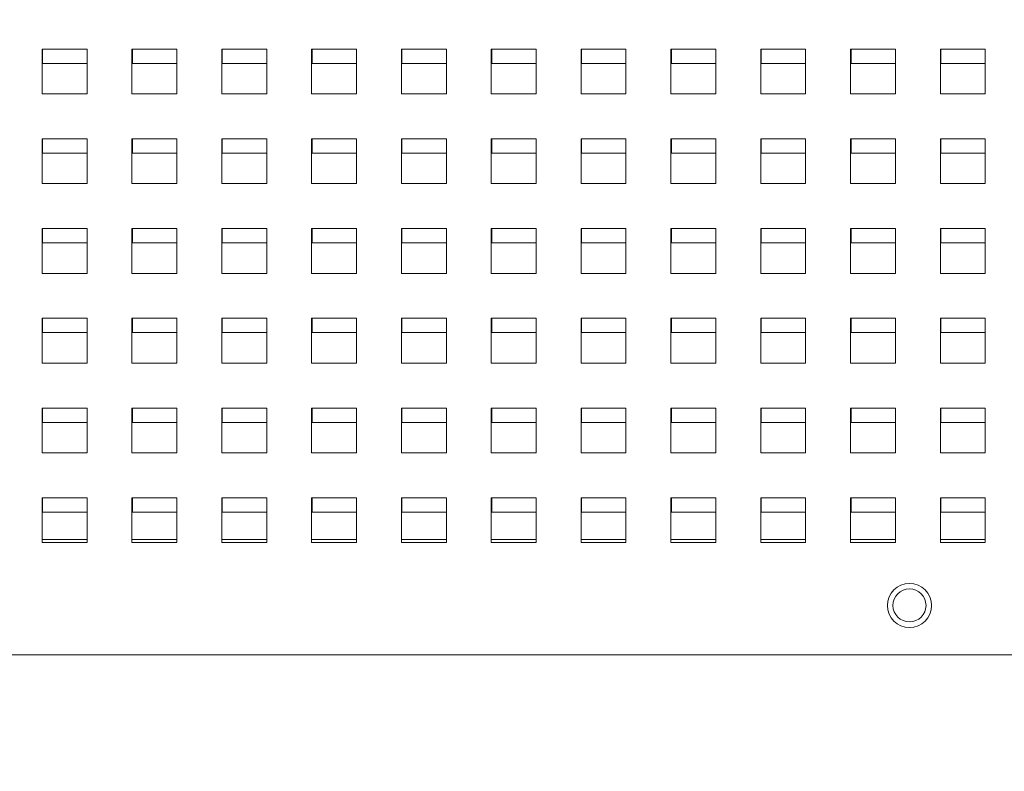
# Model space of a CAD drawing. Header units: inches. Extents: x 0 to 109, y 0 to 85.
# Tile 12 of 60: x 50.43 to 54.82, y 15.28 to 18.63. Entities that reach past the tile are written whole.
import ezdxf

# ---------------------------------------------------------------- set-up
doc = ezdxf.new("R2010")
doc.units = ezdxf.units.IN
doc.header["$MEASUREMENT"] = 0
doc.styles.add('SLDTEXTSTYLE0', font='GOTHIC.TTF', dxfattribs={"width": 0.913})
doc.dimstyles.new('SLDDIMSTYLE2', dxfattribs={"dimtxt": 0.625, "dimasz": 0.65, "dimexe": 0, "dimexo": 0.0625, "dimgap": 0.15625, "dimtad": 0, "dimtih": 1, "dimtoh": 1, "dimdec": 3, "dimrnd": 1e-09, "dimzin": 4, "dimdsep": 46, "dimtxsty": 'SLDTEXTSTYLE0', "dimblk1": 'NONE', "dimblk2": 'NONE', "dimsah": 1, "dimcen": 0, "dimadec": 0, "dimazin": 1, "dimtfac": 1, "dimtdec": 3, "dimtofl": 0, "dimtmove": 0, "dimatfit": 3, "dimldrblk": 'NONE', "dimfxl": 1, "dimfrac": 2, "dimtolj": 1, "dimtzin": 12, "dimarcsym": 0})
doc.dimstyles.new('SLDDIMSTYLE3', dxfattribs={"dimtxt": 0.625, "dimasz": 0.65, "dimexe": 0, "dimexo": 0.0625, "dimgap": 0.15625, "dimtad": 0, "dimtih": 1, "dimtoh": 1, "dimdec": 3, "dimrnd": 1e-09, "dimzin": 12, "dimdsep": 46, "dimtxsty": 'SLDTEXTSTYLE0', "dimblk1": 'NONE', "dimblk2": 'NONE', "dimsah": 1, "dimcen": 0, "dimadec": 0, "dimazin": 3, "dimtfac": 1, "dimtdec": 3, "dimtofl": 0, "dimtmove": 0, "dimatfit": 3, "dimldrblk": 'NONE', "dimfxl": 1, "dimfrac": 2, "dimtolj": 1, "dimtzin": 12, "dimarcsym": 0})

# ---------------------------------------------------------------- blocks, each defined once
blk = doc.blocks.new('_D_5')
at = {"color": 7, "linetype": 'Continuous', "lineweight": 0, "ltscale": 5}
blk.add_line((59.2861, 62.9704), (60.5361, 62.9704), dxfattribs=at)
at = {"color": 7, "linetype": 'Continuous', "lineweight": 0, "ltscale": 5, "char_height": 0.625, "attachment_point": 1, "style": 'SLDTEXTSTYLE0'}
for s, insert in [('2x', (60.8486, 63.3226)), ('%%c', (61.7105, 63.313)), ('.750', (62.5575, 63.313))]:
    blk.add_mtext(s, dxfattribs=dict(at, insert=insert))
blk = doc.blocks.new('_NONE')
blk = doc.blocks.new('_D_6')
at = {"color": 7, "linetype": 'Continuous', "lineweight": 0, "ltscale": 5}
blk.add_line((59.1721, 53.977), (60.4221, 53.977), dxfattribs=at)
at = {"color": 7, "linetype": 'Continuous', "lineweight": 0, "ltscale": 5, "char_height": 0.625, "attachment_point": 1, "style": 'SLDTEXTSTYLE0'}
for s, insert in [('2x ', (60.7346, 54.3292)), ('%%c', (61.8275, 54.3197)), ('.312', (62.6714, 54.3197))]:
    blk.add_mtext(s, dxfattribs=dict(at, insert=insert))

msp = doc.modelspace()

# ---------------------------------------------------------------- linework, layer by layer
at = {"color": 7, "linetype": 'Continuous', "lineweight": 15, "ltscale": 5}
for p, q in [((50.7325, 18.5039), (50.5325, 18.5039)), ((50.5325, 18.5039), (50.5325, 18.3039)), ((50.5348, 18.5039), (50.5348, 18.4401)), ((50.7325, 18.3039), (50.7325, 18.5039)), ((51.1325, 18.5039), (50.9325, 18.5039)), ((50.9325, 18.5039), (50.9325, 18.3039)), ((50.9348, 18.5039), (50.9348, 18.4401)), ((51.1325, 18.3039), (51.1325, 18.5039)), ((51.5325, 18.5039), (51.3325, 18.5039)), ((51.3325, 18.5039), (51.3325, 18.3039)), ((51.3348, 18.5039), (51.3348, 18.4401)), ((51.5325, 18.3039), (51.5325, 18.5039)), ((51.9325, 18.5039), (51.7325, 18.5039)), ((51.7325, 18.5039), (51.7325, 18.3039)), ((51.7348, 18.5039), (51.7348, 18.4401)), ((51.9325, 18.3039), (51.9325, 18.5039)), ((52.3325, 18.5039), (52.1325, 18.5039)), ((52.1325, 18.5039), (52.1325, 18.3039)), ((52.1348, 18.5039), (52.1348, 18.4401)), ((52.3325, 18.3039), (52.3325, 18.5039)), ((52.7325, 18.5039), (52.5325, 18.5039)), ((52.5325, 18.5039), (52.5325, 18.3039)), ((52.5348, 18.5039), (52.5348, 18.4401)), ((52.7325, 18.3039), (52.7325, 18.5039)), ((53.1325, 18.5039), (52.9325, 18.5039)), ((52.9325, 18.5039), (52.9325, 18.3039)), ((52.9348, 18.5039), (52.9348, 18.4401)), ((53.1325, 18.3039), (53.1325, 18.5039)), ((53.5325, 18.5039), (53.3325, 18.5039)), ((53.3325, 18.5039), (53.3325, 18.3039)), ((53.3348, 18.5039), (53.3348, 18.4401)), ((53.5325, 18.3039), (53.5325, 18.5039)), ((53.9325, 18.5039), (53.7325, 18.5039)), ((53.7325, 18.5039), (53.7325, 18.3039)), ((53.7348, 18.5039), (53.7348, 18.4401)), ((53.9325, 18.3039), (53.9325, 18.5039)), ((54.3325, 18.5039), (54.1325, 18.5039)), ((54.1325, 18.5039), (54.1325, 18.3039)), ((54.1348, 18.5039), (54.1348, 18.4401)), ((54.3325, 18.3039), (54.3325, 18.5039)), ((54.7325, 18.5039), (54.5325, 18.5039)), ((54.5325, 18.5039), (54.5325, 18.3039)), ((54.5348, 18.5039), (54.5348, 18.4401)), ((54.7325, 18.3039), (54.7325, 18.5039)), ((50.5348, 18.4401), (50.7325, 18.4401)), ((50.9348, 18.4401), (51.1325, 18.4401)), ((51.3348, 18.4401), (51.5325, 18.4401)), ((51.7348, 18.4401), (51.9325, 18.4401)), ((52.1348, 18.4401), (52.3325, 18.4401)), ((52.5348, 18.4401), (52.7325, 18.4401)), ((52.9348, 18.4401), (53.1325, 18.4401)), ((53.3348, 18.4401), (53.5325, 18.4401)), ((53.7348, 18.4401), (53.9325, 18.4401)), ((54.1348, 18.4401), (54.3325, 18.4401)), ((54.5348, 18.4401), (54.7325, 18.4401)), ((50.5325, 18.3039), (50.7325, 18.3039)), ((50.9325, 18.3039), (51.1325, 18.3039)), ((51.3325, 18.3039), (51.5325, 18.3039)), ((51.7325, 18.3039), (51.9325, 18.3039)), ((52.1325, 18.3039), (52.3325, 18.3039)), ((52.5325, 18.3039), (52.7325, 18.3039)), ((52.9325, 18.3039), (53.1325, 18.3039)), ((53.3325, 18.3039), (53.5325, 18.3039)), ((53.7325, 18.3039), (53.9325, 18.3039)), ((54.1325, 18.3039), (54.3325, 18.3039)), ((54.5325, 18.3039), (54.7325, 18.3039)), ((50.7325, 18.1039), (50.5325, 18.1039)), ((50.5325, 18.1039), (50.5325, 17.9039)), ((50.5348, 18.1039), (50.5348, 18.0401)), ((50.7325, 17.9039), (50.7325, 18.1039)), ((51.1325, 18.1039), (50.9325, 18.1039)), ((50.9325, 18.1039), (50.9325, 17.9039)), ((50.9348, 18.1039), (50.9348, 18.0401)), ((51.1325, 17.9039), (51.1325, 18.1039)), ((51.5325, 18.1039), (51.3325, 18.1039)), ((51.3325, 18.1039), (51.3325, 17.9039)), ((51.3348, 18.1039), (51.3348, 18.0401)), ((51.5325, 17.9039), (51.5325, 18.1039)), ((51.9325, 18.1039), (51.7325, 18.1039)), ((51.7325, 18.1039), (51.7325, 17.9039)), ((51.7348, 18.1039), (51.7348, 18.0401)), ((51.9325, 17.9039), (51.9325, 18.1039)), ((52.3325, 18.1039), (52.1325, 18.1039)), ((52.1325, 18.1039), (52.1325, 17.9039)), ((52.1348, 18.1039), (52.1348, 18.0401)), ((52.3325, 17.9039), (52.3325, 18.1039)), ((52.7325, 18.1039), (52.5325, 18.1039)), ((52.5325, 18.1039), (52.5325, 17.9039)), ((52.5348, 18.1039), (52.5348, 18.0401)), ((52.7325, 17.9039), (52.7325, 18.1039)), ((53.1325, 18.1039), (52.9325, 18.1039)), ((52.9325, 18.1039), (52.9325, 17.9039)), ((52.9348, 18.1039), (52.9348, 18.0401)), ((53.1325, 17.9039), (53.1325, 18.1039)), ((53.5325, 18.1039), (53.3325, 18.1039)), ((53.3325, 18.1039), (53.3325, 17.9039)), ((53.3348, 18.1039), (53.3348, 18.0401)), ((53.5325, 17.9039), (53.5325, 18.1039)), ((53.9325, 18.1039), (53.7325, 18.1039)), ((53.7325, 18.1039), (53.7325, 17.9039)), ((53.7348, 18.1039), (53.7348, 18.0401)), ((53.9325, 17.9039), (53.9325, 18.1039)), ((54.3325, 18.1039), (54.1325, 18.1039)), ((54.1325, 18.1039), (54.1325, 17.9039)), ((54.1348, 18.1039), (54.1348, 18.0401)), ((54.3325, 17.9039), (54.3325, 18.1039)), ((54.7325, 18.1039), (54.5325, 18.1039)), ((54.5325, 18.1039), (54.5325, 17.9039)), ((54.5348, 18.1039), (54.5348, 18.0401)), ((54.7325, 17.9039), (54.7325, 18.1039)), ((50.5348, 18.0401), (50.7325, 18.0401)), ((50.9348, 18.0401), (51.1325, 18.0401)), ((51.3348, 18.0401), (51.5325, 18.0401)), ((51.7348, 18.0401), (51.9325, 18.0401)), ((52.1348, 18.0401), (52.3325, 18.0401)), ((52.5348, 18.0401), (52.7325, 18.0401)), ((52.9348, 18.0401), (53.1325, 18.0401)), ((53.3348, 18.0401), (53.5325, 18.0401)), ((53.7348, 18.0401), (53.9325, 18.0401)), ((54.1348, 18.0401), (54.3325, 18.0401)), ((54.5348, 18.0401), (54.7325, 18.0401)), ((50.5325, 17.9039), (50.7325, 17.9039)), ((50.9325, 17.9039), (51.1325, 17.9039)), ((51.3325, 17.9039), (51.5325, 17.9039)), ((51.7325, 17.9039), (51.9325, 17.9039)), ((52.1325, 17.9039), (52.3325, 17.9039)), ((52.5325, 17.9039), (52.7325, 17.9039)), ((52.9325, 17.9039), (53.1325, 17.9039)), ((53.3325, 17.9039), (53.5325, 17.9039)), ((53.7325, 17.9039), (53.9325, 17.9039)), ((54.1325, 17.9039), (54.3325, 17.9039)), ((54.5325, 17.9039), (54.7325, 17.9039)), ((50.7325, 17.7039), (50.5325, 17.7039)), ((50.5325, 17.7039), (50.5325, 17.5039)), ((50.5348, 17.7039), (50.5348, 17.6401)), ((50.7325, 17.5039), (50.7325, 17.7039)), ((51.1325, 17.7039), (50.9325, 17.7039)), ((50.9325, 17.7039), (50.9325, 17.5039)), ((50.9348, 17.7039), (50.9348, 17.6401)), ((51.1325, 17.5039), (51.1325, 17.7039)), ((51.5325, 17.7039), (51.3325, 17.7039)), ((51.3325, 17.7039), (51.3325, 17.5039)), ((51.3348, 17.7039), (51.3348, 17.6401)), ((51.5325, 17.5039), (51.5325, 17.7039)), ((51.9325, 17.7039), (51.7325, 17.7039)), ((51.7325, 17.7039), (51.7325, 17.5039)), ((51.7348, 17.7039), (51.7348, 17.6401)), ((51.9325, 17.5039), (51.9325, 17.7039)), ((52.3325, 17.7039), (52.1325, 17.7039)), ((52.1325, 17.7039), (52.1325, 17.5039)), ((52.1348, 17.7039), (52.1348, 17.6401)), ((52.3325, 17.5039), (52.3325, 17.7039)), ((52.7325, 17.7039), (52.5325, 17.7039)), ((52.5325, 17.7039), (52.5325, 17.5039)), ((52.5348, 17.7039), (52.5348, 17.6401)), ((52.7325, 17.5039), (52.7325, 17.7039)), ((53.1325, 17.7039), (52.9325, 17.7039)), ((52.9325, 17.7039), (52.9325, 17.5039)), ((52.9348, 17.7039), (52.9348, 17.6401)), ((53.1325, 17.5039), (53.1325, 17.7039)), ((53.5325, 17.7039), (53.3325, 17.7039)), ((53.3325, 17.7039), (53.3325, 17.5039)), ((53.3348, 17.7039), (53.3348, 17.6401)), ((53.5325, 17.5039), (53.5325, 17.7039)), ((53.9325, 17.7039), (53.7325, 17.7039)), ((53.7325, 17.7039), (53.7325, 17.5039)), ((53.7348, 17.7039), (53.7348, 17.6401)), ((53.9325, 17.5039), (53.9325, 17.7039)), ((54.3325, 17.7039), (54.1325, 17.7039)), ((54.1325, 17.7039), (54.1325, 17.5039)), ((54.1348, 17.7039), (54.1348, 17.6401)), ((54.3325, 17.5039), (54.3325, 17.7039)), ((54.7325, 17.7039), (54.5325, 17.7039)), ((54.5325, 17.7039), (54.5325, 17.5039)), ((54.5348, 17.7039), (54.5348, 17.6401)), ((54.7325, 17.5039), (54.7325, 17.7039)), ((50.5348, 17.6401), (50.7325, 17.6401)), ((50.9348, 17.6401), (51.1325, 17.6401)), ((51.3348, 17.6401), (51.5325, 17.6401)), ((51.7348, 17.6401), (51.9325, 17.6401)), ((52.1348, 17.6401), (52.3325, 17.6401)), ((52.5348, 17.6401), (52.7325, 17.6401)), ((52.9348, 17.6401), (53.1325, 17.6401)), ((53.3348, 17.6401), (53.5325, 17.6401)), ((53.7348, 17.6401), (53.9325, 17.6401)), ((54.1348, 17.6401), (54.3325, 17.6401)), ((54.5348, 17.6401), (54.7325, 17.6401)), ((50.5325, 17.5039), (50.7325, 17.5039)), ((50.9325, 17.5039), (51.1325, 17.5039)), ((51.3325, 17.5039), (51.5325, 17.5039)), ((51.7325, 17.5039), (51.9325, 17.5039)), ((52.1325, 17.5039), (52.3325, 17.5039)), ((52.5325, 17.5039), (52.7325, 17.5039)), ((52.9325, 17.5039), (53.1325, 17.5039)), ((53.3325, 17.5039), (53.5325, 17.5039)), ((53.7325, 17.5039), (53.9325, 17.5039)), ((54.1325, 17.5039), (54.3325, 17.5039)), ((54.5325, 17.5039), (54.7325, 17.5039)), ((50.7325, 17.3039), (50.5325, 17.3039)), ((50.5325, 17.3039), (50.5325, 17.1039)), ((50.5348, 17.3039), (50.5348, 17.2401)), ((50.7325, 17.1039), (50.7325, 17.3039)), ((51.1325, 17.3039), (50.9325, 17.3039)), ((50.9325, 17.3039), (50.9325, 17.1039)), ((50.9348, 17.3039), (50.9348, 17.2401)), ((51.1325, 17.1039), (51.1325, 17.3039)), ((51.5325, 17.3039), (51.3325, 17.3039)), ((51.3325, 17.3039), (51.3325, 17.1039)), ((51.3348, 17.3039), (51.3348, 17.2401)), ((51.5325, 17.1039), (51.5325, 17.3039)), ((51.9325, 17.3039), (51.7325, 17.3039)), ((51.7325, 17.3039), (51.7325, 17.1039)), ((51.7348, 17.3039), (51.7348, 17.2401)), ((51.9325, 17.1039), (51.9325, 17.3039)), ((52.3325, 17.3039), (52.1325, 17.3039)), ((52.1325, 17.3039), (52.1325, 17.1039)), ((52.1348, 17.3039), (52.1348, 17.2401)), ((52.3325, 17.1039), (52.3325, 17.3039)), ((52.7325, 17.3039), (52.5325, 17.3039)), ((52.5325, 17.3039), (52.5325, 17.1039)), ((52.5348, 17.3039), (52.5348, 17.2401)), ((52.7325, 17.1039), (52.7325, 17.3039)), ((53.1325, 17.3039), (52.9325, 17.3039)), ((52.9325, 17.3039), (52.9325, 17.1039)), ((52.9348, 17.3039), (52.9348, 17.2401)), ((53.1325, 17.1039), (53.1325, 17.3039)), ((53.5325, 17.3039), (53.3325, 17.3039)), ((53.3325, 17.3039), (53.3325, 17.1039)), ((53.3348, 17.3039), (53.3348, 17.2401)), ((53.5325, 17.1039), (53.5325, 17.3039)), ((53.9325, 17.3039), (53.7325, 17.3039)), ((53.7325, 17.3039), (53.7325, 17.1039)), ((53.7348, 17.3039), (53.7348, 17.2401)), ((53.9325, 17.1039), (53.9325, 17.3039)), ((54.3325, 17.3039), (54.1325, 17.3039)), ((54.1325, 17.3039), (54.1325, 17.1039)), ((54.1348, 17.3039), (54.1348, 17.2401)), ((54.3325, 17.1039), (54.3325, 17.3039)), ((54.7325, 17.3039), (54.5325, 17.3039)), ((54.5325, 17.3039), (54.5325, 17.1039)), ((54.5348, 17.3039), (54.5348, 17.2401)), ((54.7325, 17.1039), (54.7325, 17.3039)), ((50.5348, 17.2401), (50.7325, 17.2401)), ((50.9348, 17.2401), (51.1325, 17.2401)), ((51.3348, 17.2401), (51.5325, 17.2401)), ((51.7348, 17.2401), (51.9325, 17.2401)), ((52.1348, 17.2401), (52.3325, 17.2401)), ((52.5348, 17.2401), (52.7325, 17.2401)), ((52.9348, 17.2401), (53.1325, 17.2401)), ((53.3348, 17.2401), (53.5325, 17.2401)), ((53.7348, 17.2401), (53.9325, 17.2401)), ((54.1348, 17.2401), (54.3325, 17.2401)), ((54.5348, 17.2401), (54.7325, 17.2401)), ((50.5325, 17.1039), (50.7325, 17.1039)), ((50.9325, 17.1039), (51.1325, 17.1039)), ((51.3325, 17.1039), (51.5325, 17.1039)), ((51.7325, 17.1039), (51.9325, 17.1039)), ((52.1325, 17.1039), (52.3325, 17.1039)), ((52.5325, 17.1039), (52.7325, 17.1039)), ((52.9325, 17.1039), (53.1325, 17.1039)), ((53.3325, 17.1039), (53.5325, 17.1039)), ((53.7325, 17.1039), (53.9325, 17.1039)), ((54.1325, 17.1039), (54.3325, 17.1039)), ((54.5325, 17.1039), (54.7325, 17.1039)), ((50.7325, 16.9039), (50.5325, 16.9039)), ((50.5325, 16.9039), (50.5325, 16.7039)), ((50.5348, 16.9039), (50.5348, 16.8401)), ((50.7325, 16.7039), (50.7325, 16.9039)), ((51.1325, 16.9039), (50.9325, 16.9039)), ((50.9325, 16.9039), (50.9325, 16.7039)), ((50.9348, 16.9039), (50.9348, 16.8401)), ((51.1325, 16.7039), (51.1325, 16.9039)), ((51.5325, 16.9039), (51.3325, 16.9039)), ((51.3325, 16.9039), (51.3325, 16.7039)), ((51.3348, 16.9039), (51.3348, 16.8401)), ((51.5325, 16.7039), (51.5325, 16.9039)), ((51.9325, 16.9039), (51.7325, 16.9039)), ((51.7325, 16.9039), (51.7325, 16.7039)), ((51.7348, 16.9039), (51.7348, 16.8401)), ((51.9325, 16.7039), (51.9325, 16.9039)), ((52.3325, 16.9039), (52.1325, 16.9039)), ((52.1325, 16.9039), (52.1325, 16.7039)), ((52.1348, 16.9039), (52.1348, 16.8401)), ((52.3325, 16.7039), (52.3325, 16.9039)), ((52.7325, 16.9039), (52.5325, 16.9039)), ((52.5325, 16.9039), (52.5325, 16.7039)), ((52.5348, 16.9039), (52.5348, 16.8401)), ((52.7325, 16.7039), (52.7325, 16.9039)), ((53.1325, 16.9039), (52.9325, 16.9039)), ((52.9325, 16.9039), (52.9325, 16.7039)), ((52.9348, 16.9039), (52.9348, 16.8401)), ((53.1325, 16.7039), (53.1325, 16.9039)), ((53.5325, 16.9039), (53.3325, 16.9039)), ((53.3325, 16.9039), (53.3325, 16.7039)), ((53.3348, 16.9039), (53.3348, 16.8401)), ((53.5325, 16.7039), (53.5325, 16.9039)), ((53.9325, 16.9039), (53.7325, 16.9039)), ((53.7325, 16.9039), (53.7325, 16.7039)), ((53.7348, 16.9039), (53.7348, 16.8401)), ((53.9325, 16.7039), (53.9325, 16.9039)), ((54.3325, 16.9039), (54.1325, 16.9039)), ((54.1325, 16.9039), (54.1325, 16.7039)), ((54.1348, 16.9039), (54.1348, 16.8401)), ((54.3325, 16.7039), (54.3325, 16.9039)), ((54.7325, 16.9039), (54.5325, 16.9039)), ((54.5325, 16.9039), (54.5325, 16.7039)), ((54.5348, 16.9039), (54.5348, 16.8401)), ((54.7325, 16.7039), (54.7325, 16.9039)), ((50.5348, 16.8401), (50.7325, 16.8401)), ((50.9348, 16.8401), (51.1325, 16.8401)), ((51.3348, 16.8401), (51.5325, 16.8401)), ((51.7348, 16.8401), (51.9325, 16.8401)), ((52.1348, 16.8401), (52.3325, 16.8401)), ((52.5348, 16.8401), (52.7325, 16.8401)), ((52.9348, 16.8401), (53.1325, 16.8401)), ((53.3348, 16.8401), (53.5325, 16.8401)), ((53.7348, 16.8401), (53.9325, 16.8401)), ((54.1348, 16.8401), (54.3325, 16.8401)), ((54.5348, 16.8401), (54.7325, 16.8401)), ((50.5325, 16.7039), (50.7325, 16.7039)), ((50.9325, 16.7039), (51.1325, 16.7039)), ((51.3325, 16.7039), (51.5325, 16.7039)), ((51.7325, 16.7039), (51.9325, 16.7039)), ((52.1325, 16.7039), (52.3325, 16.7039)), ((52.5325, 16.7039), (52.7325, 16.7039)), ((52.9325, 16.7039), (53.1325, 16.7039)), ((53.3325, 16.7039), (53.5325, 16.7039)), ((53.7325, 16.7039), (53.9325, 16.7039)), ((54.1325, 16.7039), (54.3325, 16.7039)), ((54.5325, 16.7039), (54.7325, 16.7039)), ((50.7325, 16.5039), (50.5325, 16.5039)), ((50.5325, 16.5039), (50.5325, 16.3039)), ((50.5348, 16.5039), (50.5348, 16.4401)), ((50.7325, 16.3039), (50.7325, 16.5039)), ((51.1325, 16.5039), (50.9325, 16.5039)), ((50.9325, 16.5039), (50.9325, 16.3039)), ((50.9348, 16.5039), (50.9348, 16.4401)), ((51.1325, 16.3039), (51.1325, 16.5039)), ((51.5325, 16.5039), (51.3325, 16.5039)), ((51.3325, 16.5039), (51.3325, 16.3039)), ((51.3348, 16.5039), (51.3348, 16.4401)), ((51.5325, 16.3039), (51.5325, 16.5039)), ((51.9325, 16.5039), (51.7325, 16.5039)), ((51.7325, 16.5039), (51.7325, 16.3039)), ((51.7348, 16.5039), (51.7348, 16.4401)), ((51.9325, 16.3039), (51.9325, 16.5039)), ((52.3325, 16.5039), (52.1325, 16.5039)), ((52.1325, 16.5039), (52.1325, 16.3039)), ((52.1348, 16.5039), (52.1348, 16.4401)), ((52.3325, 16.3039), (52.3325, 16.5039)), ((52.7325, 16.5039), (52.5325, 16.5039)), ((52.5325, 16.5039), (52.5325, 16.3039)), ((52.5348, 16.5039), (52.5348, 16.4401)), ((52.7325, 16.3039), (52.7325, 16.5039)), ((53.1325, 16.5039), (52.9325, 16.5039)), ((52.9325, 16.5039), (52.9325, 16.3039)), ((52.9348, 16.5039), (52.9348, 16.4401)), ((53.1325, 16.3039), (53.1325, 16.5039)), ((53.5325, 16.5039), (53.3325, 16.5039)), ((53.3325, 16.5039), (53.3325, 16.3039)), ((53.3348, 16.5039), (53.3348, 16.4401)), ((53.5325, 16.3039), (53.5325, 16.5039)), ((53.9325, 16.5039), (53.7325, 16.5039)), ((53.7325, 16.5039), (53.7325, 16.3039)), ((53.7348, 16.5039), (53.7348, 16.4401)), ((53.9325, 16.3039), (53.9325, 16.5039)), ((54.3325, 16.5039), (54.1325, 16.5039)), ((54.1325, 16.5039), (54.1325, 16.3039)), ((54.1348, 16.5039), (54.1348, 16.4401)), ((54.3325, 16.3039), (54.3325, 16.5039)), ((54.7325, 16.5039), (54.5325, 16.5039)), ((54.5325, 16.5039), (54.5325, 16.3039)), ((54.5348, 16.5039), (54.5348, 16.4401)), ((54.7325, 16.3039), (54.7325, 16.5039)), ((50.5348, 16.4401), (50.7325, 16.4401)), ((50.9348, 16.4401), (51.1325, 16.4401)), ((51.3348, 16.4401), (51.5325, 16.4401)), ((51.7348, 16.4401), (51.9325, 16.4401)), ((52.1348, 16.4401), (52.3325, 16.4401)), ((52.5348, 16.4401), (52.7325, 16.4401)), ((52.9348, 16.4401), (53.1325, 16.4401)), ((53.3348, 16.4401), (53.5325, 16.4401)), ((53.7348, 16.4401), (53.9325, 16.4401)), ((54.1348, 16.4401), (54.3325, 16.4401)), ((54.5348, 16.4401), (54.7325, 16.4401)), ((50.5325, 16.3176), (50.7325, 16.3176)), ((50.9325, 16.3176), (51.1325, 16.3176)), ((51.3325, 16.3176), (51.5325, 16.3176)), ((51.7325, 16.3176), (51.9325, 16.3176)), ((52.1325, 16.3176), (52.3325, 16.3176)), ((52.5325, 16.3176), (52.7325, 16.3176)), ((52.9325, 16.3176), (53.1325, 16.3176)), ((53.3325, 16.3176), (53.5325, 16.3176)), ((53.7325, 16.3176), (53.9325, 16.3176)), ((54.1325, 16.3176), (54.3325, 16.3176)), ((54.5325, 16.3176), (54.7325, 16.3176)), ((50.5325, 16.3039), (50.7325, 16.3039)), ((50.9325, 16.3039), (51.1325, 16.3039)), ((51.3325, 16.3039), (51.5325, 16.3039)), ((51.7325, 16.3039), (51.9325, 16.3039)), ((52.1325, 16.3039), (52.3325, 16.3039)), ((52.5325, 16.3039), (52.7325, 16.3039)), ((52.9325, 16.3039), (53.1325, 16.3039)), ((53.3325, 16.3039), (53.5325, 16.3039)), ((53.7325, 16.3039), (53.9325, 16.3039)), ((54.1325, 16.3039), (54.3325, 16.3039)), ((54.5325, 16.3039), (54.7325, 16.3039)), ((57.3748, 15.8039), (40.2898, 15.8039))]:
    msp.add_line(p, q, dxfattribs=at)
at = {"color": 7, "linetype": 'Continuous', "lineweight": 15, "ltscale": 25}
msp.add_circle((54.395, 16.0239), 0.098, dxfattribs=at)
for centre, start, end in [((54.3948, 16.0236), 0.388, 179.612), ((54.3948, 16.0246), 180.3881, 270), ((54.3948, 16.0246), 270, 359.6119)]:
    msp.add_arc(centre, 0.0738, start, end, dxfattribs=at)

# ---------------------------------------------------------------- dimensions: what is measured, and where the dimension line sits
at = {"color": 7, "linetype": 'Continuous', "lineweight": 0, "ltscale": 5}
for p1, text, dimstyle, picture, middle in [((0.514, 0.5454), '2x<>', 'SLDDIMSTYLE2', '_D_5', (62.5005, 62.9704)), ((0.2315, 0.2088), '2x <>', 'SLDDIMSTYLE3', '_D_6', (62.5005, 53.977))]:
    dim = msp.add_diameter_dim_2p(p1=p1, p2=(0, 0), text=text, dimstyle=dimstyle, dxfattribs=at)
    dim.commit()
    dim.dimension.update_dxf_attribs({"geometry": picture, "text_midpoint": middle, "dimtype": 163})

doc.saveas('drawing.dxf')
